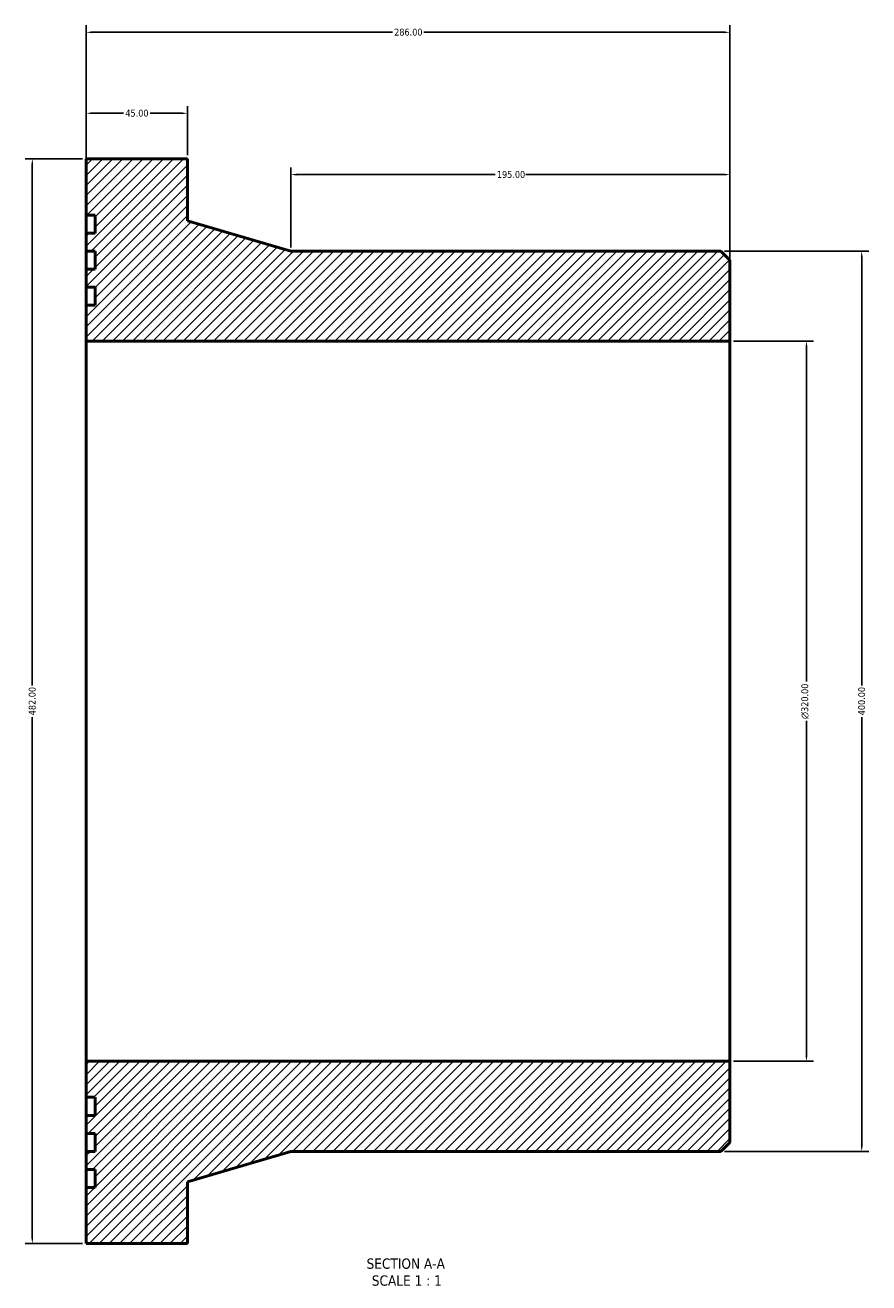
# Model space of a CAD drawing. Header units: millimetres. Extents: x -497 to 1200, y -1011 to 1376.
# Tile 1 of 3: x 275 to 650, y -1011 to -453. Entities that reach past the tile are written whole.
import ezdxf

# ---------------------------------------------------------------- set-up
doc = ezdxf.new("R2010")
doc.units = ezdxf.units.MM
for name, color, linetype, lineweight in [('Dimension (ANSI)', 7, 'Continuous', 25), ('Hatch (ANSI)', 7, 'Continuous', 18), ('Symbol (ANSI)', 7, 'Continuous', 25), ('Visible (ANSI)', 7, 'Continuous', 50)]:
    doc.layers.add(name, color=color, linetype=linetype, lineweight=lineweight)
doc.styles.add('Label Text (ANSI)', font='tahoma.ttf')
doc.styles.add('Note Text (ANSI)', font='tahoma.ttf')
doc.dimstyles.new('Default - mm (ANSI)', dxfattribs={"dimtxt": 3.048, "dimasz": 2.5, "dimexe": 3.175, "dimexo": 1.6002, "dimgap": 0.8, "dimtad": 0, "dimtoh": 1, "dimrnd": 1e-08, "dimzin": 4, "dimdsep": 46, "dimtxsty": 'Note Text (ANSI)', "dimcen": 0.09, "dimdle": 10, "dimclrd": 256, "dimclre": 256, "dimclrt": 256, "dimadec": 1, "dimazin": 1, "dimtfac": 1, "dimtofl": 0, "dimtmove": 0, "dimatfit": 3, "dimfxl": 1, "dimtolj": 1, "dimtzin": 4, "dimlwd": -1, "dimlwe": -1, "dimarcsym": 0})

# ---------------------------------------------------------------- blocks, each defined once
blk = doc.blocks.new('*D7')
at = {"layer": 'Defpoints', "color": 0, "transparency": 16777216}
for p in [(588.35, -593), (588.35, -913), (622.35, -913)]:
    blk.add_point(p, dxfattribs=at)
at = {"layer": 'Dimension (ANSI)', "transparency": 16777216}
for p, q in [((589.95, -593), (625.52, -593)), ((622.35, -595.5), (622.35, -744.28)), ((622.35, -910.5), (622.35, -761.71)), ((589.95, -913), (625.52, -913))]:
    blk.add_line(p, q, dxfattribs=at)
for points in [[(621.93, -595.5), (622.76, -595.5), (622.35, -593)], [(621.93, -910.5), (622.76, -910.5), (622.35, -913)]]:
    blk.add_solid(points, dxfattribs=at)
at = {"layer": 'Dimension (ANSI)', "color": 230, "true_color": 0xff0080, "transparency": 16777216, "insert": (620.06, -760.91), "char_height": 3.048, "attachment_point": 1, "rotation": 90, "style": 'Note Text (ANSI)'}
blk.add_mtext('\\A1;\\fAIGDT|b0|i0;\\H3.0480;\\ln\\fTahoma|b0|i0;\\H3.0480;320.00', dxfattribs=at)
blk = doc.blocks.new('*D8')
at = {"layer": 'Defpoints', "color": 0, "transparency": 16777216}
for p in [(302.35, -512), (278.43, -994), (302.35, -994)]:
    blk.add_point(p, dxfattribs=at)
at = {"layer": 'Dimension (ANSI)', "transparency": 16777216}
for p, q in [((300.75, -512), (275.25, -512)), ((278.43, -514.5), (278.43, -745.97)), ((278.43, -991.5), (278.43, -760.03)), ((300.75, -994), (275.25, -994))]:
    blk.add_line(p, q, dxfattribs=at)
for points in [[(278.01, -514.5), (278.84, -514.5), (278.43, -512)], [(278.01, -991.5), (278.84, -991.5), (278.43, -994)]]:
    blk.add_solid(points, dxfattribs=at)
at = {"layer": 'Dimension (ANSI)', "color": 230, "true_color": 0xff0080, "transparency": 16777216, "insert": (276.83, -759.23), "char_height": 3.048, "attachment_point": 1, "rotation": 90, "style": 'Note Text (ANSI)'}
blk.add_mtext('\\A1;482.00', dxfattribs=at)
blk = doc.blocks.new('*D9')
at = {"layer": 'Defpoints', "color": 0, "transparency": 16777216}
for p in [(393.35, -519), (393.35, -553), (588.35, -557)]:
    blk.add_point(p, dxfattribs=at)
at = {"layer": 'Dimension (ANSI)', "transparency": 16777216}
for p, q in [((393.35, -551.4), (393.35, -515.82)), ((395.85, -519), (484.01, -519)), ((585.85, -519), (497.69, -519)), ((588.35, -555.4), (588.35, -515.82))]:
    blk.add_line(p, q, dxfattribs=at)
for points in [[(395.85, -518.58), (395.85, -519.41), (393.35, -519)], [(585.85, -518.58), (585.85, -519.41), (588.35, -519)]]:
    blk.add_solid(points, dxfattribs=at)
at = {"layer": 'Dimension (ANSI)', "color": 230, "true_color": 0xff0080, "transparency": 16777216, "insert": (484.81, -517.41), "char_height": 3.048, "attachment_point": 1, "style": 'Note Text (ANSI)'}
blk.add_mtext('\\A1;195.00', dxfattribs=at)
blk = doc.blocks.new('*D10')
at = {"layer": 'Defpoints', "color": 0, "transparency": 16777216}
for p in [(302.35, -491.75), (302.35, -512), (347.35, -512)]:
    blk.add_point(p, dxfattribs=at)
at = {"layer": 'Dimension (ANSI)', "transparency": 16777216}
for p, q in [((302.35, -510.4), (302.35, -488.57)), ((304.85, -491.75), (318.96, -491.75)), ((344.85, -491.75), (330.73, -491.75)), ((347.35, -510.4), (347.35, -488.57))]:
    blk.add_line(p, q, dxfattribs=at)
for points in [[(304.85, -491.33), (304.85, -492.16), (302.35, -491.75)], [(344.85, -491.33), (344.85, -492.16), (347.35, -491.75)]]:
    blk.add_solid(points, dxfattribs=at)
at = {"layer": 'Dimension (ANSI)', "color": 230, "true_color": 0xff0080, "transparency": 16777216, "insert": (319.76, -490.16), "char_height": 3.048, "attachment_point": 1, "style": 'Note Text (ANSI)'}
blk.add_mtext('\\A1;45.00', dxfattribs=at)
blk = doc.blocks.new('*D11')
at = {"layer": 'Defpoints', "color": 0, "transparency": 16777216}
for p in [(302.35, -455.77), (302.35, -593), (588.35, -593)]:
    blk.add_point(p, dxfattribs=at)
at = {"layer": 'Dimension (ANSI)', "transparency": 16777216}
for p, q in [((302.35, -591.4), (302.35, -452.59)), ((588.35, -591.4), (588.35, -452.59)), ((304.85, -455.77), (438.39, -455.77)), ((585.85, -455.77), (452.31, -455.77))]:
    blk.add_line(p, q, dxfattribs=at)
for points in [[(304.85, -455.35), (304.85, -456.18), (302.35, -455.77)], [(585.85, -455.35), (585.85, -456.18), (588.35, -455.77)]]:
    blk.add_solid(points, dxfattribs=at)
at = {"layer": 'Dimension (ANSI)', "color": 230, "true_color": 0xff0080, "transparency": 16777216, "insert": (439.19, -454.17), "char_height": 3.048, "attachment_point": 1, "style": 'Note Text (ANSI)'}
blk.add_mtext('\\A1;286.00', dxfattribs=at)
blk = doc.blocks.new('*D12')
at = {"layer": 'Defpoints', "color": 0, "transparency": 16777216}
for p in [(584.35, -553), (584.35, -953), (646.88, -953)]:
    blk.add_point(p, dxfattribs=at)
at = {"layer": 'Dimension (ANSI)', "transparency": 16777216}
for p, q in [((585.95, -553), (650.06, -553)), ((646.88, -555.5), (646.88, -745.97)), ((646.88, -950.5), (646.88, -760.03)), ((585.95, -953), (650.06, -953))]:
    blk.add_line(p, q, dxfattribs=at)
for points in [[(646.47, -555.5), (647.3, -555.5), (646.88, -553)], [(646.47, -950.5), (647.3, -950.5), (646.88, -953)]]:
    blk.add_solid(points, dxfattribs=at)
at = {"layer": 'Dimension (ANSI)', "color": 230, "true_color": 0xff0080, "transparency": 16777216, "insert": (645.3, -759.23), "char_height": 3.048, "attachment_point": 1, "rotation": 90, "style": 'Note Text (ANSI)'}
blk.add_mtext('\\A1;400.00', dxfattribs=at)

msp = doc.modelspace()

# ---------------------------------------------------------------- hatches: boundary and pattern name
at = {"layer": 'Hatch (ANSI)'}
h = msp.add_hatch(dxfattribs=at)
h.set_pattern_fill('ANSI31', color=256, scale=25.4, style=0)
h.set_pattern_definition([(45, (0, 0), (-2.245064, 2.245064), [])])
h.paths.add_polyline_path([(302.348, -536.996), (306.348, -536.996), (306.348, -544.996), (302.348, -544.996), (302.348, -552.996), (306.348, -552.996), (306.348, -560.996), (302.348, -560.996), (302.348, -568.996), (306.348, -568.996), (306.348, -576.996), (302.348, -576.996), (302.348, -592.996), (588.348, -592.996), (588.348, -556.996), (584.348, -552.996), (393.348, -552.996), (347.348, -539.496), (347.348, -511.996), (302.348, -511.996)])
h.paths.add_polyline_path([(306.348, -968.996), (302.348, -968.996), (302.348, -993.996), (347.348, -993.996), (347.348, -966.496), (393.348, -952.996), (584.348, -952.996), (588.348, -948.996), (588.348, -912.996), (302.348, -912.996), (302.348, -928.996), (306.348, -928.996), (306.348, -936.996), (302.348, -936.996), (302.348, -944.996), (306.348, -944.996), (306.348, -952.996), (302.348, -952.996), (302.348, -960.996), (306.348, -960.996)])

# ---------------------------------------------------------------- linework, layer by layer
at = {"layer": 'Visible (ANSI)'}
for p, q in [((347.348, -511.996), (302.348, -511.996)), ((302.348, -511.996), (302.348, -536.996)), ((347.348, -539.496), (347.348, -511.996)), ((302.348, -536.996), (306.348, -536.996)), ((302.348, -544.996), (302.348, -536.996)), ((306.348, -536.996), (306.348, -544.996)), ((393.348, -552.996), (347.348, -539.496)), ((306.348, -544.996), (302.348, -544.996)), ((302.348, -544.996), (302.348, -552.996)), ((302.348, -552.996), (306.348, -552.996)), ((302.348, -560.996), (302.348, -552.996)), ((306.348, -552.996), (306.348, -560.996)), ((584.348, -552.996), (393.348, -552.996)), ((588.348, -556.996), (584.348, -552.996)), ((588.348, -592.996), (588.348, -556.996)), ((306.348, -560.996), (302.348, -560.996)), ((302.348, -560.996), (302.348, -568.996)), ((302.348, -568.996), (306.348, -568.996)), ((302.348, -576.996), (302.348, -568.996)), ((306.348, -568.996), (306.348, -576.996)), ((306.348, -576.996), (302.348, -576.996)), ((302.348, -576.996), (302.348, -592.996)), ((302.348, -592.996), (588.348, -592.996)), ((302.348, -912.996), (302.348, -592.996)), ((588.348, -912.996), (588.348, -592.996)), ((588.348, -912.996), (302.348, -912.996)), ((302.348, -912.996), (302.348, -928.996)), ((588.348, -948.996), (588.348, -912.996)), ((302.348, -928.996), (306.348, -928.996)), ((302.348, -936.996), (302.348, -928.996)), ((306.348, -928.996), (306.348, -936.996)), ((306.348, -936.996), (302.348, -936.996)), ((302.348, -936.996), (302.348, -944.996)), ((302.348, -944.996), (306.348, -944.996)), ((302.348, -952.996), (302.348, -944.996)), ((306.348, -944.996), (306.348, -952.996)), ((584.348, -952.996), (588.348, -948.996)), ((306.348, -952.996), (302.348, -952.996)), ((302.348, -952.996), (302.348, -960.996)), ((347.348, -966.496), (393.348, -952.996)), ((393.348, -952.996), (584.348, -952.996)), ((302.348, -960.996), (306.348, -960.996)), ((302.348, -968.996), (302.348, -960.996)), ((306.348, -960.996), (306.348, -968.996)), ((347.348, -993.996), (347.348, -966.496)), ((306.348, -968.996), (302.348, -968.996)), ((302.348, -968.996), (302.348, -993.996)), ((302.348, -993.996), (347.348, -993.996))]:
    msp.add_line(p, q, dxfattribs=at)

# ---------------------------------------------------------------- texts
at = {"layer": 'Symbol (ANSI)', "char_height": 4.572, "attachment_point": 7, "style": 'Label Text (ANSI)'}
for s, insert in [('SECTION A-A', (426.924, -1005.261)), ('SCALE 1 : 1', (429.243, -1012.774))]:
    msp.add_mtext(s, dxfattribs=dict(at, insert=insert))

# ---------------------------------------------------------------- dimensions: what is measured, and where the dimension line sits
at = {"layer": 'Dimension (ANSI)'}
for base, p1, p2, angle, picture, middle in [((302.348, -455.768), (588.348, -592.996), (302.348, -592.996), 180, '*D11', (445.348, -455.768)), ((302.348, -491.746), (347.348, -511.996), (302.348, -511.996), 180, '*D10', (324.848, -491.746)), ((278.426, -993.996), (302.348, -511.996), (302.348, -993.996), 90, '*D8', (278.426, -752.996)), ((393.348, -518.996), (588.348, -556.996), (393.348, -552.996), 180, '*D9', (490.848, -518.996)), ((646.883, -952.996), (584.348, -552.996), (584.348, -952.996), 90, '*D12', (646.883, -752.996))]:
    dim = msp.add_linear_dim(base=base, p1=p1, p2=p2, angle=angle, dimstyle='Default - mm (ANSI)', override={"dimtoh": 0, "dimdec": 2, "dimtp": 0, "dimtm": 0, "dimtdec": 2, "dimatfit": 1}, dxfattribs=at)
    dim.commit()
    dim.dimension.update_dxf_attribs({"geometry": picture, "text_midpoint": middle, "dimtype": 160})
dim = msp.add_linear_dim(base=(622.348, -912.996), p1=(588.348, -592.996), p2=(588.348, -912.996), angle=90, text='\\fAIGDT|b0|i0;\\H3.0480;\\ln\\fTahoma|b0|i0;\\H3.0480;<>', dimstyle='Default - mm (ANSI)', override={"dimtoh": 0, "dimdec": 2, "dimtp": 0, "dimtm": 0, "dimtdec": 2, "dimatfit": 1}, dxfattribs=at)
dim.commit()
dim.dimension.update_dxf_attribs({"geometry": '*D7', "text_midpoint": (622.348, -752.996), "dimtype": 160})

doc.saveas('drawing.dxf')
